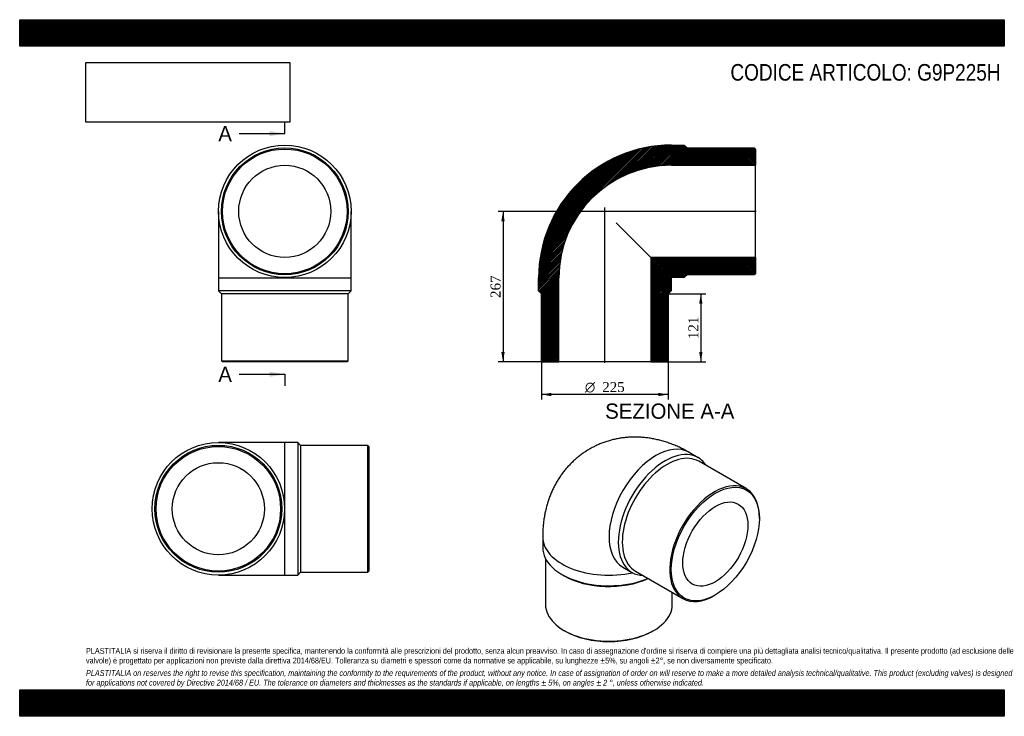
# Model space of a CAD drawing. Header units: millimetres. Extents: x 0 to 1747, y 0 to 1235.
import ezdxf
from ezdxf.enums import TextEntityAlignment as Align
from ezdxf.lldxf.tags import DXFTag

# ---------------------------------------------------------------- set-up
doc = ezdxf.new("R2010")
doc.units = ezdxf.units.MM
doc.header["$LTSCALE"] = 5.882353
for name, color, linetype in [('Default', 7, 'Continuous'), ('DV4_Default', 7, 'Continuous'), ('G9P225H', 7, 'Continuous')]:
    doc.layers.add(name, color=color, linetype=linetype)
doc.styles.add('SEACAD_Solid_Edge_ANSI', font='seans.ttf')
doc.styles.add('SEACAD_Solid_Edge_ANSI1_Symbols', font='semeca1.ttf')
doc.styles.add('SEACAD_Times_New_Roman', font='times.ttf')
tags = doc.linetypes.add('CENTER2', pattern=[28.575, 19.05, -3.175, 3.175, -3.175]).pattern_tags.tags
tags[10:11] = [DXFTag(74, 4), DXFTag(75, 0), DXFTag(340, '0'), DXFTag(46, 0.0), DXFTag(50, 0.0), DXFTag(44, 0.0), DXFTag(45, 0.0)]
tags[8:9] = [DXFTag(74, 4), DXFTag(75, 0), DXFTag(340, '0'), DXFTag(46, 0.0), DXFTag(50, 0.0), DXFTag(44, 0.0), DXFTag(45, 0.0)]
tags[6:7] = [DXFTag(74, 4), DXFTag(75, 0), DXFTag(340, '0'), DXFTag(46, 0.0), DXFTag(50, 0.0), DXFTag(44, 0.0), DXFTag(45, 0.0)]
tags[4:5] = [DXFTag(74, 4), DXFTag(75, 0), DXFTag(340, '0'), DXFTag(46, 0.0), DXFTag(50, 0.0), DXFTag(44, 0.0), DXFTag(45, 0.0)]
doc.dimstyles.new('ANSImm', dxfattribs={"dimtxt": 17.647059, "dimasz": 17.647059, "dimexe": 8.823529, "dimexo": 0, "dimgap": 4.411765, "dimtad": 1, "dimdsep": 46, "dimtxsty": 'SEACAD_Times_New_Roman', "dimblk1": '_SE_FILLED', "dimblk2": '_SE_FILLED', "dimsah": 1, "dimcen": 8.823529, "dimazin": 0, "dimtfac": 0.85, "dimtdec": 3, "dimtofl": 0, "dimtmove": 0, "dimatfit": 3, "dimfxl": 1, "dimarcsym": 0})
picture_1 = doc.add_image_def('image1.jpg', size_in_pixel=(4302, 1260))

# ---------------------------------------------------------------- blocks, each defined once
blk = doc.blocks.new('SE')
at = {"layer": 'G9P225H', "color": 7, "linetype": 'Continuous'}
for p, q in [((352.9, 895.4), (352.9, 777.4)), ((587.9, 777.4), (587.9, 895.4)), ((352.9, 777.4), (587.9, 777.4)), ((352.9, 777.4), (352.9, 754.4)), ((587.9, 754.4), (587.9, 777.4)), ((587.9, 754.4), (352.9, 754.4)), ((352.9, 754.4), (357.9, 749.4)), ((582.9, 749.4), (587.9, 754.4)), ((582.9, 749.4), (357.9, 749.4)), ((357.9, 749.4), (357.9, 630.4)), ((582.9, 630.4), (582.9, 749.4)), ((357.9, 630.4), (582.9, 630.4)), ((357.9, 630.4), (359.9, 628.4)), ((580.9, 628.4), (582.9, 630.4)), ((580.9, 628.4), (359.9, 628.4))]:
    blk.add_line(p, q, dxfattribs=at)
for radius in [117.5, 112.5, 110.5, 81.7]:
    blk.add_circle((470.4, 895.4), radius, dxfattribs=at)
blk = doc.blocks.new('SE1')
at = {"layer": 'G9P225H', "color": 7, "linetype": 'Continuous'}
for p, q in [((1203.9, 458.6), (1187.7, 468)), ((1289.1, 403.7), (1205, 452.3)), ((1312.4, 350.5), (1312.4, 352.2)), ((928, 318.1), (928, 299.3)), ((933, 279.7), (933, 198.1)), ((1070.2, 264.5), (1086.4, 255.1)), ((962.4, 251.3), (965.9, 249.3)), ((1092.5, 257.4), (1176.6, 208.8)), ((1158, 198.1), (1158, 219.6)), ((1232.9, 214.4), (1234.3, 215.2)), ((965.9, 152.1), (967.4, 151.3)), ((1123.6, 151.3), (1125, 152.1))]:
    blk.add_line(p, q, dxfattribs=at)
for centre, major_axis, start_param, end_param in [((1128.9, 366.3), (-58.7, -101.8), 3.141593, 6.283185), ((1145.2, 356.9), (58.7, 101.8), 0, 3.434367), ((1148.7, 354.8), (56.2, 97.4), 0, 3.141593), ((1145.2, 356.9), (58.7, 101.8), 5.990411, 6.283185), ((1232.9, 306.2), (-56.2, -97.4), 2.356194, 6.283185), ((1045.5, 318.1), (-117.5, 0), 6.282699, 6.283185), ((1045.5, 318.1), (-117.5, 0), 0, 1.933922), ((1045.5, 299.3), (117.5, 0), 3.141593, 5.343137), ((1045.5, 295.2), (112.5, 0), 3.926991, 5.381087), ((1232.9, 306.2), (-56.2, -97.4), 0, 0.785398), ((1045.5, 198.1), (-112.5, 0), 0, 3.141593), ((1045.5, 196.4), (110.5, 0), 3.926991, 5.497787)]:
    blk.add_ellipse(centre, major_axis=major_axis, ratio=0.57735, start_param=start_param, end_param=end_param, dxfattribs=at)
for major_axis in [(55.2, 95.7), (40.8, 70.8)]:
    blk.add_ellipse((1234.3, 305.4), major_axis=major_axis, ratio=0.57735, dxfattribs=at)
blk.add_open_spline([(1187.7, 468), (1185.8, 469.1), (1181.8, 471.4), (1174.6, 475.1), (1166.5, 478.9), (1158.3, 482.3), (1150, 485.3), (1141.7, 487.9), (1133.4, 490.1), (1125.2, 491.9), (1116.9, 493.3), (1108.7, 494.3), (1100.5, 495), (1092.4, 495.2), (1084.4, 495), (1076.5, 494.5), (1068.6, 493.6), (1060.9, 492.3), (1053.3, 490.7), (1045.8, 488.7), (1038.4, 486.4), (1031.3, 483.7), (1024.2, 480.7), (1017.4, 477.3), (1010.7, 473.7), (1004.3, 469.7), (998, 465.5), (992, 460.9), (986.2, 456.1), (980.7, 451), (975.4, 445.6), (970.3, 440), (965.5, 434.2), (961, 428.1), (956.7, 421.8), (952.7, 415.3), (949, 408.5), (945.6, 401.6), (942.4, 394.4), (939.6, 387.1), (937.1, 379.6), (934.8, 371.9), (932.9, 364), (931.2, 356), (929.9, 347.8), (929, 339.4), (928.3, 330.9), (928, 323.6), (928, 319.6), (928, 318.1)], degree=3, knots=[0, 0, 0, 0, 0.015621, 0.03994, 0.064184, 0.088218, 0.112011, 0.13554, 0.158792, 0.181764, 0.204459, 0.226886, 0.249058, 0.27099, 0.2927, 0.314204, 0.335521, 0.356667, 0.37766, 0.398516, 0.419251, 0.43988, 0.460419, 0.48088, 0.50128, 0.521632, 0.541948, 0.56224, 0.582524, 0.602814, 0.623125, 0.643475, 0.663878, 0.684354, 0.704919, 0.725593, 0.746396, 0.767347, 0.788467, 0.809776, 0.831294, 0.853039, 0.875026, 0.897269, 0.919774, 0.942543, 0.96557, 0.98884, 1, 1, 1, 1], dxfattribs=at)
blk = doc.blocks.new('SE2')
at = {"layer": 'G9P225H', "color": 7, "linetype": 'Continuous'}
for p, q in [((470.5, 485.5), (352.5, 485.5)), ((470.5, 250.5), (470.5, 485.5)), ((493.5, 485.5), (470.5, 485.5)), ((493.5, 485.5), (493.5, 250.5)), ((498.5, 480.5), (493.5, 485.5)), ((498.5, 480.5), (498.5, 255.5)), ((617.5, 480.5), (498.5, 480.5)), ((617.5, 255.5), (617.5, 480.5)), ((619.5, 478.5), (617.5, 480.5)), ((619.5, 478.5), (619.5, 257.5)), ((352.5, 250.5), (470.5, 250.5)), ((470.5, 250.5), (493.5, 250.5)), ((493.5, 250.5), (498.5, 255.5)), ((498.5, 255.5), (617.5, 255.5)), ((617.5, 255.5), (619.5, 257.5))]:
    blk.add_line(p, q, dxfattribs=at)
for radius in [117.5, 112.5, 110.5, 81.7]:
    blk.add_circle((352.5, 368), radius, dxfattribs=at)
blk = doc.blocks.new('SE4')
at = {"color": 7, "linetype": 'Continuous', "style": 'SEACAD_Solid_Edge_ANSI'}
blk.add_text('A', height=27.1, dxfattribs=at).set_placement((352.4, 1046.8), align=Align.TOP_LEFT)
blk = doc.blocks.new('SE5')
at = {"color": 7, "linetype": 'Continuous', "style": 'SEACAD_Solid_Edge_ANSI'}
blk.add_text('A', height=27.1, dxfattribs=at).set_placement((352.4, 620), align=Align.TOP_LEFT)
blk = doc.blocks.new('SEANNOT_GROUP')
at = {"linetype": 'Continuous'}
blk.add_hatch(color=7, dxfattribs=at).paths.add_polyline_path([(443.3, 1028.8), (470.4, 1033.3), (443.3, 1037.8)])
at = {"color": 7, "linetype": 'Continuous'}
blk.add_lwpolyline([(389.2, 1033.3), (470.4, 1033.3)], dxfattribs=at)
blk = doc.blocks.new('SEANNOT_GROUP1')
at = {"linetype": 'Continuous'}
blk.add_hatch(color=7, dxfattribs=at).paths.add_polyline_path([(443.3, 602), (470.4, 606.5), (443.3, 611)])
at = {"color": 7, "linetype": 'Continuous'}
blk.add_lwpolyline([(389.2, 606.5), (470.4, 606.5)], dxfattribs=at)
blk = doc.blocks.new('SE3')
at = {"layer": 'Default', "color": 7, "linetype": 'CENTER2'}
for p, q in [((470.4, 1033.3), (470.4, 1053.6)), ((470.4, 606.5), (470.4, 586.2))]:
    blk.add_line(p, q, dxfattribs=at)
at = {"layer": 'Default', "color": 7, "linetype": 'CENTER2', "const_width": 0.0001}
blk.add_lwpolyline([(470.4, 1033.3), (470.4, 606.5)], dxfattribs=at)
at = {"layer": 'Default'}
for name in ['SE4', 'SEANNOT_GROUP', 'SE5', 'SEANNOT_GROUP1']:
    blk.add_blockref(name, (0, 0), dxfattribs=at)
blk = doc.blocks.new('SE6')
at = {"layer": 'G9P225H', "linetype": 'Continuous'}
h = blk.add_hatch(dxfattribs=at)
h.set_pattern_fill('LINE', scale=0.629921, angle=45, style=0)
edge = h.paths.add_edge_path()
edge.add_line((1303.3, 1007.9), (1184.3, 1007.9))
edge.add_line((1184.3, 1007.9), (1179.3, 1012.9))
edge.add_line((1179.3, 1012.9), (1156.3, 1012.9))
edge.add_arc((1156.3, 777.4), 235.5, 90, 180)
edge.add_line((920.8, 777.4), (920.8, 754.4))
edge.add_line((920.8, 754.4), (925.8, 749.4))
edge.add_line((925.8, 749.4), (925.8, 630.4))
edge.add_line((925.8, 630.4), (927.8, 628.4))
edge.add_line((927.8, 628.4), (956.6, 628.4))
edge.add_line((956.6, 628.4), (956.6, 777.4))
edge.add_arc((1156.3, 777.4), 199.7, 90, 180, ccw=False)
edge.add_line((1156.3, 977.1), (1305.3, 977.1))
edge.add_line((1305.3, 977.1), (1305.3, 1005.9))
edge.add_line((1305.3, 1005.9), (1303.3, 1007.9))
h = blk.add_hatch(dxfattribs=at)
h.set_pattern_fill('LINE', scale=0.629921, angle=45, style=0)
edge = h.paths.add_edge_path()
edge.add_line((1305.3, 784.9), (1305.3, 813.7))
edge.add_line((1305.3, 813.7), (1120, 813.7))
edge.add_line((1120, 813.7), (1120, 628.4))
edge.add_line((1120, 628.4), (1148.8, 628.4))
edge.add_line((1148.8, 628.4), (1150.8, 630.4))
edge.add_line((1150.8, 630.4), (1150.8, 749.4))
edge.add_line((1150.8, 749.4), (1155.8, 754.4))
edge.add_line((1155.8, 754.4), (1155.8, 777.4))
edge.add_arc((1156.3, 777.4), 0.5, 90, 180, ccw=False)
edge.add_line((1156.3, 777.9), (1179.3, 777.9))
edge.add_line((1179.3, 777.9), (1184.3, 782.9))
edge.add_line((1184.3, 782.9), (1303.3, 782.9))
edge.add_line((1303.3, 782.9), (1305.3, 784.9))
at = {"layer": 'DV4_Default', "color": 7, "linetype": 'CENTER2'}
for p, q in [((1307, 895.4), (1030.8, 895.4)), ((1038.3, 626.6), (1038.3, 902.4))]:
    blk.add_line(p, q, dxfattribs=at)
at = {"layer": 'G9P225H', "color": 7, "linetype": 'Continuous'}
for p, q in [((1156.3, 1012.9), (1179.3, 1012.9)), ((1179.3, 1012.9), (1184.3, 1007.9)), ((1184.3, 1007.9), (1303.3, 1007.9)), ((1303.3, 1007.9), (1305.3, 1005.9)), ((1305.3, 1005.9), (1305.3, 977.1)), ((1156.3, 977.1), (1305.3, 977.1)), ((1305.3, 813.7), (1305.3, 977.1)), ((1058.5, 875.1), (1120, 813.7)), ((1305.3, 813.7), (1120, 813.7)), ((1120, 813.7), (1120, 628.4)), ((1305.3, 813.7), (1305.3, 784.9)), ((920.8, 754.4), (920.8, 777.4)), ((956.6, 628.4), (956.6, 777.4)), ((1155.8, 777.4), (1155.8, 754.4)), ((1179.3, 777.9), (1156.3, 777.9)), ((1184.3, 782.9), (1179.3, 777.9)), ((1303.3, 782.9), (1184.3, 782.9)), ((1305.3, 784.9), (1303.3, 782.9)), ((925.8, 749.4), (920.8, 754.4)), ((1155.8, 754.4), (1150.8, 749.4)), ((925.8, 630.4), (925.8, 749.4)), ((1150.8, 749.4), (1150.8, 630.4)), ((927.8, 628.4), (925.8, 630.4)), ((1150.8, 630.4), (1148.8, 628.4)), ((927.8, 628.4), (956.6, 628.4)), ((1120, 628.4), (956.6, 628.4)), ((1120, 628.4), (1148.8, 628.4))]:
    blk.add_line(p, q, dxfattribs=at)
for radius in [235.5, 199.7, 0.5]:
    blk.add_arc((1156.3, 777.4), radius, 90, 180, dxfattribs=at)
blk = doc.blocks.new('DMBLK161')
at = {"layer": 'Default', "linetype": 'Continuous'}
for points in [[(1211.5, 731.7), (1208.6, 749.4), (1205.6, 731.7)], [(1211.5, 646), (1205.6, 646), (1208.6, 628.4)]]:
    blk.add_hatch(color=7, dxfattribs=at).paths.add_polyline_path(points)
at = {"layer": 'Default', "color": 7, "linetype": 'Continuous'}
for p, q in [((1150.8, 749.4), (1217.4, 749.4)), ((1208.6, 749.4), (1208.6, 628.4)), ((1120, 628.4), (1217.4, 628.4))]:
    blk.add_line(p, q, dxfattribs=at)
at = {"layer": 'Default', "color": 7, "linetype": 'Continuous', "style": 'SEACAD_Times_New_Roman'}
blk.add_text('121', height=17.65, rotation=90, dxfattribs=at).set_placement((1186.5, 668.8), align=Align.TOP_LEFT)
blk = doc.blocks.new('_SE_FILLED')
at = {"color": 0}
blk.add_line((0, 0), (-1, 0), dxfattribs=at)
blk.add_solid([(0, 0), (-1, -0.1665), (-1, 0.1665), (0, 0)], dxfattribs=at)
blk = doc.blocks.new('GDimGGroup')
at = {"layer": 'Default', "linetype": 'Continuous'}
for points in [[(943.4, 567.7), (943.4, 573.6), (925.8, 570.7)], [(1133.2, 567.7), (1150.8, 570.7), (1133.2, 573.6)]]:
    blk.add_hatch(color=7, dxfattribs=at).paths.add_polyline_path(points)
at = {"layer": 'Default', "color": 7, "linetype": 'Continuous'}
for p, q in [((925.8, 630.4), (925.8, 561.8)), ((1150.8, 630.4), (1150.8, 561.8)), ((1150.8, 570.7), (925.8, 570.7))]:
    blk.add_line(p, q, dxfattribs=at)
for s, height, style, p in [('O', 17.6, 'SEACAD_Solid_Edge_ANSI1_Symbols', (1002.9, 592.7)), ('225', 17.65, 'SEACAD_Times_New_Roman', (1033.6, 592.7))]:
    blk.add_text(s, height=height, dxfattribs=dict(at, style=style)).set_placement(p, align=Align.TOP_LEFT)
blk = doc.blocks.new('DMBLK162')
at = {"layer": 'Default', "linetype": 'Continuous'}
for points in [[(854.6, 877.7), (860.5, 877.7), (857.6, 895.4)], [(854.6, 646), (857.6, 628.4), (860.5, 646)]]:
    blk.add_hatch(color=7, dxfattribs=at).paths.add_polyline_path(points)
at = {"layer": 'Default', "color": 7, "linetype": 'Continuous'}
for p, q in [((1038.3, 895.4), (848.8, 895.4)), ((857.6, 895.4), (857.6, 628.4)), ((956.6, 628.4), (848.8, 628.4))]:
    blk.add_line(p, q, dxfattribs=at)
at = {"layer": 'Default', "color": 7, "linetype": 'Continuous', "style": 'SEACAD_Times_New_Roman'}
blk.add_text('267', height=17.65, rotation=90, dxfattribs=at).set_placement((835.5, 741.8), align=Align.TOP_LEFT)

msp = doc.modelspace()

# ---------------------------------------------------------------- hatches: boundary and pattern name
at = {"layer": 'Default', "linetype": 'Continuous'}
h = msp.add_hatch(dxfattribs=at)
h.set_pattern_fill('LINE', scale=0.629921, angle=45, style=0)
h.paths.add_polyline_path([(1747.059, 1188.235), (1747.059, 1235.294), (0, 1235.294), (0, 1188.235)])
for points in [[(1747.059, 1188.235), (1747.059, 1235.294), (0, 1235.294), (0, 1188.235)], [(1747.059, 0), (1747.059, 47.059), (0, 47.059), (0, 0)]]:
    msp.add_hatch(color=7, dxfattribs=at).paths.add_polyline_path(points)
h = msp.add_hatch(dxfattribs=at)
h.set_pattern_fill('LINE', scale=0.629921, angle=45, style=0)
h.paths.add_polyline_path([(1747.059, 0), (1747.059, 47.059), (0, 47.059), (0, 0)])

# ---------------------------------------------------------------- linework, layer by layer
at = {"layer": 'Default', "color": 7, "linetype": 'Continuous'}
for p, q in [((0, 1235.294), (1747.059, 1235.294)), ((0, 1188.235), (0, 1235.294)), ((1747.059, 1235.294), (1747.059, 1188.235)), ((1747.059, 1188.235), (0, 1188.235)), ((0, 47.059), (1747.059, 47.059)), ((0, 0), (0, 47.059)), ((1747.059, 47.059), (1747.059, 0)), ((1747.059, 0), (0, 0))]:
    msp.add_line(p, q, dxfattribs=at)

# ---------------------------------------------------------------- block references
at = {"layer": 'Default'}
for name in ['SE3', 'SE', 'SE6', 'GDimGGroup', 'SE1', 'SE2']:
    msp.add_blockref(name, (0, 0), dxfattribs=at)

# ---------------------------------------------------------------- texts
at = {"layer": 'Default', "color": 7, "linetype": 'Continuous', "style": 'SEACAD_Solid_Edge_ANSI'}
msp.add_text('SEZIONE A-A', height=27.05882, dxfattribs=at).set_placement((1038.895, 554.669), align=Align.TOP_LEFT)
at = {"layer": 'Default', "attachment_point": 1}
for s, insert, char_height, width in [('{\\fArial Narrow|b0||i0||c0|p34;\\C7;\\H29.41176471;\\W1.;CODICE ARTICOLO: G9P225H}', (1261.095, 1156.652), 29.41176, 487.13151), ("{\\fArial Narrow|b0||i0||c0|p34;\\C7;\\H10.29411765;\\W1.;PLASTITALIA si riserva il diritto di revisionare la presente specifica, mantenendo la conformità alle prescrizioni del prodotto, senza alcun preavviso. In caso di assegnazione d'ordine si riserva di compiere una più dettagliata analisi tecnico/qualitativa. Il presente prodotto (ad esclusione delle \\P}{\\fArial Narrow|b0||i0||c0|p34;\\C7;\\H10.29411765;\\W1.;valvole) è progettato per applicazioni non previste dalla direttiva 2014/68/EU. Tolleranza su diametri e spessori come da normative se applicabile, su lunghezze ±5%, su angoli ±2°, se non diversamente specificato.\\P}{\\fArial Narrow|b0||i0||c0|p34;\\C7;\\H2.941176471;\\W1.;   \\P}{\\fArial Narrow|b0||i1||c0|p34;\\C7;\\H10.29411765;\\W1.;PLASTITALIA on reserves the right to revise this specification, maintaining the conformity to the requirements of the product, without any notice. In case of assignation of order on will reserve to make a more detailed analysis technical/qualitative. This product (excluding valves) is designed \\P}{\\fArial Narrow|b0||i1||c0|p34;\\C7;\\H10.29411765;\\W1.;for applications not covered by Directive 2014/68 / EU. The tolerance on diameters and thicknesses as the standards if applicable, on lengths ± 5%, on angles ± 2 °, unless otherwise indicated.\\P}", (117.647, 121.19), 10.294118, 1511.76471)]:
    msp.add_mtext(s, dxfattribs=dict(at, insert=insert, char_height=char_height, width=width))

# ---------------------------------------------------------------- dimensions: what is measured, and where the dimension line sits
at = {"layer": 'Default', "color": 7, "linetype": 'Continuous'}
for base, p1, p2, picture, middle in [((857.574, 628.366), (1038.298, 895.366), (956.598, 628.366), 'DMBLK162', (857.574, 761.866)), ((1208.563, 628.366), (1150.798, 749.366), (1119.998, 628.366), 'DMBLK161', (1208.563, 688.866))]:
    dim = msp.add_linear_dim(base=base, p1=p1, p2=p2, angle=90, text='\\A1;<>', dimstyle='ANSImm', dxfattribs=at)
    dim.commit()
    dim.dimension.update_dxf_attribs({"geometry": picture, "text_midpoint": middle, "dimtype": 160})

# ---------------------------------------------------------------- pictures from other files: only their frames are drawn
image = msp.add_image(picture_1, insert=(117.647, 1053.548), size_in_units=(361.513, 105.882))
image.dxf.flags = 7

doc.saveas('drawing.dxf')
